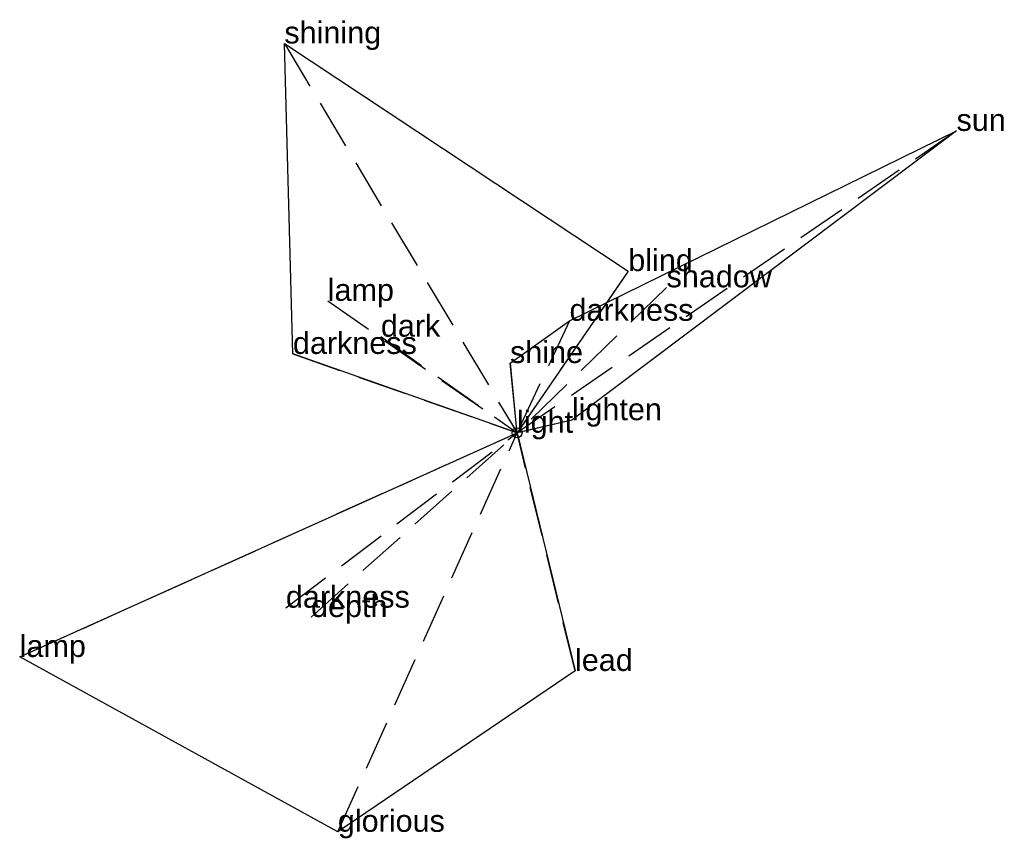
# Model space of a CAD drawing. Extents: x -2.5 to 2.45, y -2.04 to 2.08.
import ezdxf

# ---------------------------------------------------------------- set-up
doc = ezdxf.new("R2010")
doc.units = 0
doc.linetypes.add('DASHED2', pattern=[0.3, 0.25, -0.05])
for name, color, linetype in [('TEXT_nt', 1, 'CONTINUOUS'), ('TEXT_ot', 1, 'CONTINUOUS'), ('TEXT_q', 1, 'CONTINUOUS')]:
    doc.layers.add(name, color=color, linetype=linetype)
doc.styles.get("Standard").update_dxf_attribs({"font": 'arial.ttf'})

# ---------------------------------------------------------------- blocks, each defined once
blk = doc.blocks.new('ot-light')
at = {"layer": 'LINES_ot', "linetype": 'DASHED2'}
for p in [(-1.1702, 1.9571), (0.5595, 0.8127), (-0.952, 0.6633), (-0.6848, 0.4834), (-1.1273, 0.3966), (0, 0)]:
    blk.add_line(p, (0, 0), dxfattribs=at)
at = {"layer": 'ORIGIN_ot'}
blk.add_circle((0, 0), 0.025, dxfattribs=at)
at = {"layer": 'TEXT_ot'}
for s, p in [('shining', (-1.1702, 1.9571)), ('blind', (0.5595, 0.8127)), ('lamp', (-0.952, 0.6633)), ('dark', (-0.6848, 0.4834)), ('darkness', (-1.1273, 0.3966)), ('light', (0, 0))]:
    blk.add_text(s, height=0.11, dxfattribs=at).set_placement(p)
blk = doc.blocks.new('nt-light')
at = {"layer": 'LINES_nt', "linetype": 'DASHED2'}
for p in [(2.2104, 1.5176), (0.752, 0.7313), (0.2639, 0.563), (-0.0353, 0.3509), (0.2756, 0.0634), (0, 0)]:
    blk.add_line(p, (0, 0), dxfattribs=at)
at = {"layer": 'ORIGIN_nt'}
blk.add_circle((0, 0), 0.025, dxfattribs=at)
at = {"layer": 'TEXT_nt'}
for s, p in [('sun', (2.2104, 1.5176)), ('shadow', (0.752, 0.7313)), ('darkness', (0.2639, 0.563)), ('shine', (-0.0353, 0.3509)), ('lighten', (0.2756, 0.0634)), ('light', (0, 0))]:
    blk.add_text(s, height=0.11, dxfattribs=at).set_placement(p)
blk = doc.blocks.new('q-light')
at = {"layer": 'LINES_q', "linetype": 'DASHED2'}
for p in [(-2.5014, -1.1266), (-1.1625, -0.8789), (-1.036, -0.9259), (-0.9012, -2.0055), (0, 0), (0.2916, -1.197)]:
    blk.add_line(p, (0, 0), dxfattribs=at)
at = {"layer": 'ORIGIN_q'}
blk.add_circle((0, 0), 0.025, dxfattribs=at)
at = {"layer": 'TEXT_q'}
for s, p in [('light', (0, 0)), ('darkness', (-1.1625, -0.8789)), ('depth', (-1.036, -0.9259)), ('lamp', (-2.5014, -1.1266)), ('lead', (0.2916, -1.197)), ('glorious', (-0.9012, -2.0055))]:
    blk.add_text(s, height=0.11, dxfattribs=at).set_placement(p)

msp = doc.modelspace()

# ---------------------------------------------------------------- linework, layer by layer
at = {"layer": 'OUTLINE_nt', "linetype": 'CONTINUOUS'}
msp.add_polyline3d([(0, 0, 0), (-0.0353, 0.3509, 0), (0.2639, 0.563, 0), (2.2104, 1.5176, 0), (0.2756, 0.0634, 0), (0, 0, 0)], close=True, dxfattribs=at)
at = {"layer": 'OUTLINE_ot', "linetype": 'CONTINUOUS'}
msp.add_polyline3d([(0, 0, 0), (-1.1273, 0.3966, 0), (-1.1702, 1.9571, 0), (0.5595, 0.8127, 0), (0, 0, 0)], close=True, dxfattribs=at)
at = {"layer": 'OUTLINE_q', "linetype": 'CONTINUOUS'}
msp.add_polyline3d([(-0.9012, -2.0055, 0), (-2.5014, -1.1266, 0), (0, 0, 0), (0.2916, -1.197, 0), (-0.9012, -2.0055, 0)], close=True, dxfattribs=at)

# ---------------------------------------------------------------- block references
for name in ['ot-light', 'nt-light', 'q-light']:
    msp.add_blockref(name, (0, 0))

doc.saveas('drawing.dxf')
